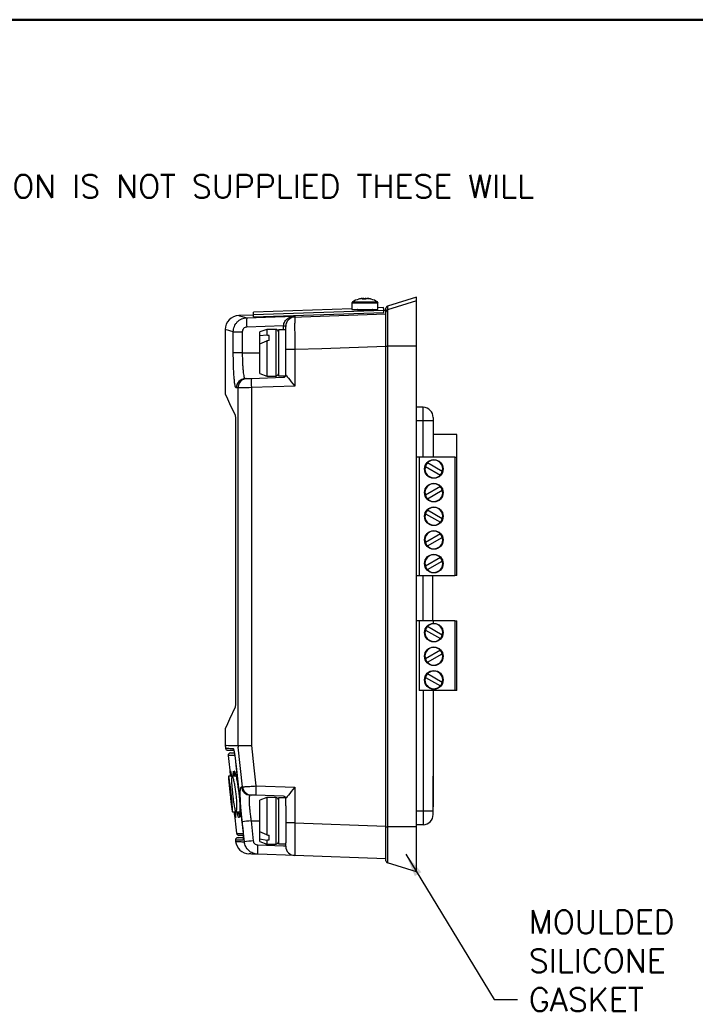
# Model space of a CAD drawing. Extents: x 0 to 391, y 0 to 275.
# Tile 9 of 13: x 146 to 219, y 163 to 268. Entities that reach past the tile are written whole.
import ezdxf

# ---------------------------------------------------------------- set-up
doc = ezdxf.new("R2010")
doc.units = 0
doc.header["$LTSCALE"] = 0.5
doc.header["$MEASUREMENT"] = 0
doc.layers.add('FORMAT', color=7, linetype='Continuous')
doc.layers.add('TEXT', color=5, linetype='Continuous')
doc.styles.add('ROMANS', font='romans', dxfattribs={"height": 2.5})
doc.dimstyles.new('DIMS', dxfattribs={"dimtxt": 2.5, "dimasz": 2.5, "dimexe": 1.25, "dimexo": 2, "dimgap": 1.25, "dimtad": 1, "dimdec": 4, "dimzin": 0, "dimdsep": 46, "dimtxsty": 'ROMANS', "dimcen": 2.5, "dimadec": 0, "dimazin": 0, "dimtfac": 1, "dimtdec": 4, "dimtmove": 0, "dimatfit": 3, "dimfxl": 0, "dimtolj": 1, "dimtzin": 0, "dimarcsym": 0})

# ---------------------------------------------------------------- blocks, each defined once
blk = doc.blocks.new('FORMAT A3 FIXED')
at = {"layer": 'FORMAT', "color": 1, "lineweight": 50}
blk.add_line((6.5, 268.44), (384.72, 268.44), dxfattribs=at)

msp = doc.modelspace()

# ---------------------------------------------------------------- linework, layer by layer
at = {"color": 7, "linetype": 'Continuous', "lineweight": 25}
for p, q in [((181.97, 238.02), (181.97, 237.32)), ((183.06, 238.5), (183.04, 238.5)), ((183.06, 238.5), (183.14, 238.5)), ((183.24, 238.5), (183.14, 238.5)), ((183.14, 238.43), (183.14, 238.5)), ((183.24, 238.5), (183.24, 238.43)), ((183.25, 238.5), (183.38, 238.5)), ((183.5, 238.5), (183.38, 238.5)), ((183.51, 238.5), (183.62, 238.5)), ((183.68, 238.5), (183.62, 238.5)), ((183.69, 238.5), (183.71, 238.5)), ((184.77, 237.32), (184.77, 238.02)), ((188.92, 238.64), (185.8, 237.69)), ((188.92, 238.25), (185.8, 237.29)), ((188.92, 238.25), (188.92, 238.64)), ((188.92, 233.4), (188.92, 238.25)), ((181.97, 237.4), (171.39, 237.03)), ((171.4, 236.77), (185.39, 237.26)), ((171.41, 236.52), (185.4, 237.01)), ((181.97, 237.32), (184.75, 237.32)), ((182.62, 237.27), (182.62, 237.23)), ((184.75, 237.32), (184.77, 237.32)), ((185.38, 237.52), (184.77, 237.5)), ((185.4, 237.01), (185.39, 237.26)), ((185.62, 237.23), (185.39, 237.22)), ((185.62, 237.05), (185.62, 237.45)), ((185.62, 233.4), (185.62, 237.05)), ((185.8, 237.29), (185.8, 233.4)), ((171.4, 236.73), (169.82, 236.68)), ((171.41, 236.52), (171.4, 236.77)), ((175.84, 236.61), (175.84, 236.51)), ((168.37, 235.18), (168.37, 228.24)), ((169.23, 232.68), (169.23, 234.94)), ((169.23, 234.94), (170.2, 234.94)), ((170.2, 234.94), (170.2, 232.68)), ((174.63, 235.57), (170.68, 235.43)), ((172.82, 235.18), (172.07, 234.91)), ((172.07, 234.48), (172.07, 234.91)), ((173.82, 235.18), (172.82, 235.18)), ((172.82, 235.18), (172.82, 234.56)), ((174.87, 235.15), (174.07, 235.15)), ((174.07, 235.15), (174.07, 230.21)), ((174.63, 235.57), (174.87, 235.57)), ((172.82, 234.56), (172.07, 234.48)), ((172.07, 233.64), (172.07, 234.48)), ((172.07, 233.64), (172.82, 233.95)), ((172.82, 233.95), (172.82, 230.18)), ((173.07, 233.99), (173.07, 234.53)), ((170.2, 232.68), (169.23, 232.68)), ((172.07, 230.46), (172.07, 233.64)), ((175.84, 233.01), (174.87, 233.01)), ((174.87, 230.29), (174.87, 233.01)), ((175.84, 233.01), (175.84, 229.09)), ((185.62, 181.79), (185.62, 233.4)), ((185.62, 233.4), (185.8, 233.4)), ((188.92, 233.4), (185.8, 233.4)), ((185.8, 233.4), (185.8, 181.79)), ((188.92, 181.79), (188.92, 233.4)), ((170.51, 229.9), (170.7, 229.91)), ((171.18, 229.93), (174.63, 230.05)), ((172.07, 230.46), (172.82, 230.18)), ((172.82, 230.18), (173.82, 230.18)), ((174.07, 230.21), (174.86, 230.21)), ((169.74, 228.91), (169.55, 228.9)), ((169.74, 190.49), (169.74, 228.91)), ((175.84, 229.09), (171.18, 228.93)), ((171.18, 228.93), (171.18, 190.49)), ((189.62, 226.82), (188.92, 226.83)), ((189.62, 225.36), (189.62, 226.82)), ((169.46, 225.48), (169.46, 195.1)), ((190.7, 225.36), (189.62, 225.36)), ((190.7, 225.72), (190.7, 225.36)), ((190.7, 225.36), (190.7, 221.62)), ((189.2, 221.47), (188.92, 221.47)), ((189.2, 221.47), (189.2, 208.77)), ((193.02, 221.47), (189.2, 221.47)), ((190.7, 221.62), (190.7, 221.47)), ((193.02, 221.47), (193.02, 208.77)), ((193.02, 221.47), (193.25, 221.47)), ((193.25, 208.77), (193.25, 221.47)), ((189.86, 220.47), (191.47, 219.55)), ((191.68, 219.92), (190.08, 220.85)), ((191.47, 218.31), (189.86, 217.38)), ((190.08, 217.01), (191.68, 217.93)), ((191.68, 214.84), (190.08, 215.77)), ((189.86, 215.39), (191.47, 214.47)), ((191.47, 213.23), (189.86, 212.3)), ((190.08, 211.93), (191.68, 212.85)), ((191.47, 210.69), (189.86, 209.76)), ((190.08, 209.39), (191.68, 210.31)), ((188.92, 208.77), (189.2, 208.77)), ((189.2, 208.77), (193.02, 208.77)), ((190.64, 208.77), (190.64, 203.86)), ((193.25, 208.77), (193.02, 208.77)), ((189.2, 203.9), (188.92, 203.9)), ((189.2, 203.9), (189.2, 196.4)), ((193.02, 203.9), (189.2, 203.9)), ((191.68, 202.35), (190.08, 203.28)), ((190.7, 203.86), (190.7, 203.61)), ((193.02, 203.9), (193.02, 196.4)), ((193.02, 203.9), (193.25, 203.9)), ((193.25, 196.4), (193.25, 203.9)), ((189.86, 202.9), (191.47, 201.98)), ((191.47, 200.74), (189.86, 199.81)), ((190.08, 199.44), (191.68, 200.36)), ((189.86, 197.82), (191.47, 196.9)), ((191.68, 197.27), (190.08, 198.2)), ((190.7, 196.4), (190.7, 183.92)), ((168.37, 192.34), (168.37, 190.54)), ((168.38, 190.37), (168.4, 190.21)), ((169.74, 190.49), (171.18, 190.49)), ((170.22, 186.07), (169.75, 190.33)), ((168.68, 189.44), (168.92, 187.21)), ((169.47, 188.76), (169.48, 188.76)), ((168.92, 187.21), (168.72, 187.21)), ((190.7, 183.46), (190.7, 187.2)), ((171.66, 186.16), (175.84, 186.02)), ((169.79, 185.63), (169.79, 185.63)), ((174.63, 185.06), (171.66, 185.16)), ((175.84, 186.02), (175.84, 182.19)), ((169.87, 184.93), (169.87, 184.93)), ((172.82, 184.92), (172.07, 184.65)), ((172.07, 181.24), (172.07, 184.65)), ((173.82, 184.92), (172.82, 184.92)), ((172.82, 184.92), (172.82, 180.91)), ((174.86, 184.89), (174.07, 184.89)), ((174.07, 184.89), (174.07, 179.95)), ((174.87, 184.02), (174.87, 184.81)), ((174.87, 184.02), (174.87, 180.04)), ((169.13, 183.38), (169.34, 183.37)), ((169.34, 183.37), (169.59, 181.08)), ((189.62, 183.46), (189.62, 182)), ((190.7, 183.46), (189.62, 183.46)), ((190.7, 183.1), (190.7, 183.46)), ((170.42, 180.17), (170.18, 182.31)), ((171.14, 182.42), (171.37, 180.28)), ((175.84, 182.19), (174.87, 182.19)), ((175.84, 182.19), (185.62, 181.85)), ((189.62, 182), (188.92, 181.99)), ((170.23, 181.76), (170.23, 181.76)), ((172.82, 180.91), (172.07, 181.24)), ((172.07, 180.48), (172.07, 181.24)), ((173.07, 180.39), (173.07, 180.87)), ((185.62, 181.79), (185.8, 181.79)), ((185.62, 178.14), (185.62, 181.79)), ((188.92, 181.79), (185.8, 181.79)), ((185.8, 181.79), (185.8, 177.9)), ((188.92, 176.94), (188.92, 181.79)), ((169.47, 180.34), (169.48, 180.2)), ((171.85, 179.83), (174.63, 179.74)), ((172.07, 180.48), (172.82, 180.36)), ((172.07, 180.19), (172.07, 180.48)), ((172.07, 180.19), (172.82, 179.92)), ((172.82, 180.36), (172.82, 179.92)), ((172.82, 179.92), (173.82, 179.92)), ((174.07, 179.95), (174.87, 179.95)), ((174.63, 179.74), (174.87, 179.74)), ((174.87, 179.69), (174.87, 180.04)), ((175.84, 178.69), (171.85, 178.83)), ((185.62, 178.35), (175.84, 178.69)), ((188.92, 176.94), (185.8, 177.9))]:
    msp.add_line(p, q, dxfattribs=at)
at = {"color": 8, "linetype": 'Continuous', "lineweight": 25}
for p, q in [((181.97, 238.02), (184.75, 238.02)), ((182.04, 238.13), (184.69, 238.13)), ((184.69, 238.13), (184.71, 238.13)), ((184.75, 238.02), (184.77, 238.02)), ((184.1, 237.27), (182.62, 237.27)), ((185.8, 237.69), (185.8, 237.29)), ((173.82, 230.18), (173.82, 235.18)), ((174.63, 235.15), (174.63, 235.57)), ((170.2, 232.68), (172.07, 232.68)), ((189.62, 225.36), (188.92, 225.36)), ((189.62, 221.47), (189.62, 225.36)), ((189.62, 203.9), (189.62, 208.77)), ((189.62, 196.4), (189.62, 183.46)), ((169.79, 185.63), (169.81, 185.63)), ((169.89, 184.93), (169.87, 184.93)), ((173.82, 179.92), (173.82, 184.92)), ((189.62, 183.46), (188.92, 183.46)), ((169.46, 182.75), (169.45, 182.77)), ((171.14, 182.42), (172.07, 182.42))]:
    msp.add_line(p, q, dxfattribs=at)
for p, q in [((193.25, 223.9), (190.7, 223.9)), ((193.25, 221.47), (193.25, 223.9)), ((193.25, 196.4), (189.2, 196.4))]:
    msp.add_line(p, q)
at = {"color": 7, "linetype": 'Continuous', "lineweight": 25, "flags": 128}
for points in [[(171.4, 236.77), (171.4, 236.88), (171.39, 236.97), (171.39, 237.01), (171.39, 237.03)], [(175.84, 236.51), (176.54, 236.53), (185.62, 236.84)], [(185.39, 237.26), (185.39, 237.37), (185.38, 237.45), (185.38, 237.5), (185.38, 237.52)], [(170.68, 236.43), (172.68, 236.5), (175.84, 236.61)], [(185.62, 233.34), (178.74, 233.11), (175.84, 233.01)], [(170.7, 229.91), (170.72, 229.91), (170.75, 229.91), (170.8, 229.91), (170.86, 229.91), (170.93, 229.92), (171.01, 229.92), (171.1, 229.92), (171.18, 229.93)], [(171.18, 228.93), (170.92, 228.92), (170.66, 228.92), (170.42, 228.92), (170.21, 228.91), (170.03, 228.91), (169.89, 228.91), (169.79, 228.91), (169.74, 228.91)], [(168.37, 228.24), (168.49, 227.99), (168.84, 227.23), (169.43, 225.97)], [(190.7, 221.62), (190.7, 221.62), (190.7, 221.62), (190.69, 221.62)], [(190.69, 203.61), (190.7, 203.61), (190.7, 203.61), (190.7, 203.61)], [(169.43, 194.61), (168.84, 193.35), (168.49, 192.6), (168.37, 192.34)], [(171.18, 190.49), (171.44, 188.12), (171.66, 186.16)], [(169.47, 188.76), (169.66, 187.03), (170.23, 181.76)], [(169.48, 188.76), (169.53, 188.27), (169.75, 186.28), (170.23, 181.76)], [(169.03, 187.21), (168.96, 187.21), (168.72, 187.21)], [(169.52, 187.21), (169.35, 187.21), (169.12, 187.21)], [(169.13, 183.38), (169.44, 183.37), (169.45, 183.37)], [(169.52, 183.38), (169.84, 183.37), (169.95, 183.37)]]:
    msp.add_lwpolyline(points, dxfattribs=at)
at = {"color": 7, "linetype": 'Continuous', "lineweight": 25}
for centre in [(190.77, 220.2), (190.77, 217.66), (190.77, 215.12), (190.77, 212.58), (190.77, 210.04), (190.77, 202.63), (190.77, 200.09), (190.77, 197.55)]:
    msp.add_circle(centre, 1, dxfattribs=at)
for centre, radius, start, end in [((182.11, 238.02), 0.135, 122.336, 180), ((183.37, 236.02), 2.5, 105.4096, 122.336), ((183.34, 236.09), 2.43, 96.594, 105.391), ((182.72, 238.38), 0.058, 93.5011, 116.7191), ((183.37, 236.02), 2.5, 97.7606, 105.4096), ((183.27, 236.81), 1.7, 97.9204, 102.7083), ((183.28, 238.32), 0.231, 127.5777, 150.9489), ((183.27, 235.77), 2.66, 86.0734, 93.9266), ((183.1, 238.32), 0.231, 29.0511, 52.4223), ((183.48, 235.76), 2.67, 90.6385, 92.3205), ((183.21, 237.64), 0.874, 72.0805, 78.7072), ((183.65, 238.32), 0.231, 127.5779, 150.9488), ((183.34, 236.09), 2.43, 74.6091, 83.406), ((183.4, 236.09), 2.43, 74.609, 83.406), ((183.37, 236.02), 2.5, 74.5904, 82.2394), ((184.02, 238.35), 0.0876, 77.7453, 111.4295), ((183.37, 236.02), 2.5, 57.664, 74.5904), ((184.64, 238.02), 0.135, 0, 57.664), ((182.57, 237.27), 0.05, 0, 90), ((182.97, 249.45), 12.23, 268.2722, 275.7273), ((184.17, 237.27), 0.05, 90, 180), ((185.87, 237.45), 0.25, 107, 180), ((185.87, 237.05), 0.25, 106.9842, 179.9927), ((169.87, 235.18), 1.5, 91.9744, 180.0355), ((178.26, 235.93), 7.6, 176.2297, 183.7703), ((175.87, 235.51), 1, 91.9878, 179.9887), ((173.82, 234.93), 0.25, 0, 90), ((170.55, 228.9), 0.998, 92.1082, 180.1259), ((170.74, 228.91), 0.998, 92.1263, 180.1468), ((178.35, 229.43), 7.19, 176.0129, 183.9871), ((173.82, 230.43), 0.25, 270, 0), ((174.62, 230.3), 0.25, 272, 0), ((174.62, 230.29), 0.25, 272.049, 359.9846), ((189.6, 225.72), 1.1, 0, 89), ((190.77, 220.2), 0.95, 343.0803, 136.9197), ((190.77, 220.2), 0.95, 163.0803, 316.9197), ((190.77, 220.2), 0.95, 136.9197, 163.0803), ((190.77, 220.2), 0.95, 316.9197, 343.0803), ((190.77, 217.66), 0.95, 43.0803, 196.9197), ((190.77, 217.66), 0.95, 223.0803, 16.9197), ((190.77, 217.66), 0.95, 16.9197, 43.0803), ((190.77, 217.66), 0.95, 196.9197, 223.0803), ((190.77, 215.12), 0.95, 136.9197, 163.0803), ((190.77, 215.12), 0.95, 343.0803, 136.9197), ((190.77, 215.12), 0.95, 163.0803, 316.9197), ((190.77, 215.12), 0.95, 316.9197, 343.0803), ((190.77, 212.58), 0.95, 43.0803, 196.9197), ((190.77, 212.58), 0.95, 223.0803, 16.9197), ((190.77, 212.58), 0.95, 16.9197, 43.0803), ((190.77, 212.58), 0.95, 196.9197, 223.0803), ((190.77, 210.04), 0.95, 43.0803, 196.9197), ((190.77, 210.04), 0.95, 16.9197, 43.0803), ((190.77, 210.04), 0.95, 196.9197, 223.0803), ((190.77, 210.04), 0.95, 223.0803, 16.9197), ((190.77, 202.63), 0.95, 136.9197, 163.0803), ((190.77, 202.63), 0.95, 343.0803, 136.9197), ((190.77, 202.63), 0.95, 163.0803, 316.9197), ((190.77, 202.63), 0.95, 316.9197, 343.0803), ((190.77, 200.09), 0.95, 43.0803, 196.9197), ((190.77, 200.09), 0.95, 196.9197, 223.0803), ((190.77, 200.09), 0.95, 223.0803, 16.9197), ((190.77, 200.09), 0.95, 16.9197, 43.0803), ((190.77, 197.55), 0.95, 163.0803, 316.9197), ((190.77, 197.55), 0.95, 136.9197, 163.0803), ((190.77, 197.55), 0.95, 343.0803, 136.9197), ((190.77, 197.55), 0.95, 316.9197, 343.0803), ((169.87, 190.54), 1.5, 179.972, 186.1654), ((171.25, 190.49), 1.51, 179.9806, 186.14), ((168.65, 190.24), 0.25, 186.5301, 269), ((168.93, 189.46), 0.25, 91, 186.5196), ((171.09, 186.18), 0.997, 186.0353, 267.9018), ((171.21, 186.18), 0.997, 186.0215, 267.8918), ((178.83, 185.66), 7.19, 176.0129, 183.9871), ((169.89, 185.64), 0.1, 187.0818, 224.8496), ((174.62, 184.81), 0.25, 0.0155, 87.9505), ((174.62, 184.81), 0.25, 0, 88), ((169.97, 184.94), 0.1, 148.0158, 185.3051), ((173.82, 184.67), 0.25, 0, 90), ((189.6, 183.1), 1.1, 271, 0), ((179.08, 107.59), 75.25, 96.0598, 96.7925), ((169.84, 181.1), 0.25, 186.532, 269), ((169.72, 180.36), 0.25, 91, 186.5209), ((170.97, 180.37), 1.5, 186.274, 268), ((179.32, 105.45), 75.25, 96.06, 96.7926), ((179.02, 179.33), 7.19, 176.0129, 183.9871), ((173.82, 180.17), 0.25, 270, 0), ((175.87, 179.69), 1, 180, 268), ((185.87, 178.14), 0.25, 180, 253)]:
    msp.add_arc(centre, radius, start, end, dxfattribs=at)
at = {"color": 8, "linetype": 'Continuous', "lineweight": 25}
for centre, radius, start, end in [((169.46, 190.22), 0.25, 186.1476, 218.2119), ((169.89, 185.64), 0.1, 186.1548, 225.1688), ((169.97, 184.94), 0.1, 148.2708, 186.1692), ((170.53, 180.38), 0.251, 154.9789, 186.1751)]:
    msp.add_arc(centre, radius, start, end, dxfattribs=at)
at = {"color": 7, "linetype": 'Continuous', "lineweight": 25}
for centre, major_axis, ratio, start_param, end_param in [((174.82, 232.68), (12.5, -1.96), 0.124469, 1.730747, 1.750976), ((174.82, 232.68), (12.5, 1.96), 0.124469, 1.691769, 1.711998), ((174.62, 229.04), (0.01, 1), 0.008703, 6.249877, 6.283565), ((175.87, 229.09), (-1, 1.21), 0.01715, 0.020702, 1.556592), ((174.62, 186.06), (-0.01, 1), 0.008703, 3.141213, 3.174901), ((175.87, 186.02), (1, 1.21), 0.01715, 1.585001, 3.120891), ((175.87, 182.2), (0.03, 3.5), 0.009959, 1.571766, 3.141344), ((174.82, 182.42), (12.5, -1.76), 0.142097, 4.571703, 4.591932), ((174.82, 182.42), (12.5, 1.76), 0.142097, 4.531694, 4.551923)]:
    msp.add_ellipse(centre, major_axis=major_axis, ratio=ratio, start_param=start_param, end_param=end_param, dxfattribs=at)
for points, knots in [([(169.23, 234.94), (169.23, 235.03), (169.24, 235.13), (169.28, 235.32), (169.31, 235.41), (169.38, 235.59), (169.42, 235.67), (169.53, 235.83), (169.59, 235.91), (169.72, 236.05), (169.79, 236.11), (169.95, 236.22), (170.04, 236.27), (170.3, 236.38), (170.49, 236.43), (170.68, 236.43)], [0, 0, 0, 0, 0.125, 0.125, 0.25, 0.25, 0.375, 0.375, 0.5, 0.5, 0.625, 0.625, 0.75, 0.75, 1, 1, 1, 1]), ([(174.63, 235.58), (174.63, 235.66), (174.65, 235.74), (174.7, 235.9), (174.73, 235.97), (174.81, 236.1), (174.86, 236.16), (174.96, 236.27), (175.02, 236.31), (175.19, 236.44), (175.32, 236.49), (175.57, 236.58), (175.71, 236.6), (175.84, 236.61)], [0, 0, 0, 0, 0.125, 0.125, 0.25, 0.25, 0.375, 0.375, 0.5, 0.5, 0.75, 0.75, 1, 1, 1, 1]), ([(175.84, 236.51), (175.84, 236.5), (175.83, 236.47), (175.83, 236.4), (175.83, 236.37), (175.83, 236.3), (175.83, 236.26), (175.83, 236.12), (175.83, 236.01), (175.82, 235.76), (175.82, 235.61), (175.82, 235.29), (175.82, 235.11), (175.83, 234.83), (175.83, 234.73), (175.83, 234.53), (175.83, 234.43), (175.83, 234.12), (175.83, 233.91), (175.83, 233.46), (175.84, 233.24), (175.84, 233.01)], [0, 0, 0, 0, 0.125, 0.125, 0.1875, 0.1875, 0.25, 0.25, 0.375, 0.375, 0.5, 0.5, 0.625, 0.625, 0.6875, 0.6875, 0.75, 0.75, 0.875, 0.875, 1, 1, 1, 1]), ([(170.68, 235.43), (170.55, 235.43), (170.43, 235.37), (170.29, 235.24), (170.26, 235.18), (170.21, 235.06), (170.2, 235), (170.2, 234.94)], [0, 0, 0, 0, 0.5, 0.5, 0.75, 0.75, 1, 1, 1, 1]), ([(174.87, 233.01), (174.87, 233.17), (174.87, 233.33), (174.87, 233.65), (174.87, 233.8), (174.87, 234.1), (174.87, 234.24), (174.87, 234.51), (174.87, 234.64), (174.87, 234.87), (174.87, 234.97), (174.87, 235.15), (174.87, 235.23), (174.87, 235.36), (174.87, 235.41), (174.87, 235.48), (174.87, 235.5), (174.87, 235.51)], [0, 0, 0, 0, 0.125, 0.125, 0.25, 0.25, 0.375, 0.375, 0.5, 0.5, 0.625, 0.625, 0.75, 0.75, 0.875, 0.875, 1, 1, 1, 1]), ([(169.55, 228.9), (169.53, 228.9), (169.5, 228.93), (169.47, 229), (169.46, 229.03), (169.44, 229.1), (169.43, 229.14), (169.4, 229.28), (169.38, 229.39), (169.35, 229.67), (169.34, 229.83), (169.31, 230.17), (169.29, 230.36), (169.28, 230.67), (169.27, 230.78), (169.26, 231), (169.26, 231.22), (169.25, 231.46), (169.24, 231.69), (169.24, 231.82), (169.24, 232.18), (169.23, 232.43), (169.23, 232.68)], [0, 0, 0, 0, 0.125, 0.125, 0.1875, 0.1875, 0.25, 0.25, 0.375, 0.375, 0.5, 0.5, 0.625, 0.625, 0.6875, 0.6875, 0.75, 0.8125, 0.8125, 0.875, 0.875, 1, 1, 1, 1]), ([(170.2, 232.68), (170.2, 232.5), (170.2, 232.32), (170.21, 231.95), (170.21, 231.78), (170.22, 231.53), (170.23, 231.44), (170.24, 231.28), (170.24, 231.2), (170.26, 230.98), (170.27, 230.84), (170.3, 230.58), (170.31, 230.46), (170.35, 230.26), (170.36, 230.18), (170.39, 230.07), (170.4, 230.04), (170.42, 229.99), (170.43, 229.97), (170.47, 229.92), (170.49, 229.9), (170.51, 229.9)], [0, 0, 0, 0, 0.125, 0.125, 0.25, 0.25, 0.3125, 0.3125, 0.375, 0.375, 0.5, 0.5, 0.625, 0.625, 0.75, 0.75, 0.8125, 0.8125, 0.875, 0.875, 1, 1, 1, 1]), ([(169.43, 225.97), (169.44, 225.96), (169.44, 225.94), (169.45, 225.88), (169.45, 225.85), (169.46, 225.75), (169.46, 225.7), (169.46, 225.59), (169.46, 225.54), (169.46, 225.48)], [0, 0, 0, 0, 0.25, 0.25, 0.5, 0.5, 0.75, 0.75, 1, 1, 1, 1]), ([(169.46, 195.1), (169.46, 194.99), (169.46, 194.88), (169.45, 194.74), (169.45, 194.7), (169.44, 194.64), (169.44, 194.62), (169.43, 194.61)], [0, 0, 0, 0, 0.5, 0.5, 0.75, 0.75, 1, 1, 1, 1]), ([(169.29, 189.98), (169.23, 189.98), (169.05, 189.98), (168.86, 189.98), (168.7, 189.99), (168.63, 189.99), (168.65, 189.99), (168.65, 189.99)], [0, 0, 0, 0, 0.135533, 0.402145, 0.669079, 0.936013, 1, 1, 1, 1]), ([(168.94, 189.71), (168.94, 189.71), (168.95, 189.71), (169.08, 189.72), (169.26, 189.72), (169.34, 189.72)], [0, 0, 0, 0, 0.291364, 0.662212, 1, 1, 1, 1]), ([(169.21, 190.2), (169.22, 190.2), (169.23, 190.19), (169.24, 190.15), (169.25, 190.12), (169.27, 190.05), (169.29, 190.01), (169.31, 189.9), (169.32, 189.84), (169.35, 189.71), (169.36, 189.64), (169.38, 189.48), (169.4, 189.4), (169.43, 189.14), (169.45, 188.95), (169.48, 188.76)], [0, 0, 0, 0, 0.125, 0.125, 0.25, 0.25, 0.375, 0.375, 0.5, 0.5, 0.625, 0.625, 0.75, 0.75, 1, 1, 1, 1]), ([(169.26, 190.09), (169.26, 190.09), (169.26, 190.09), (169.27, 190.07), (169.28, 190.01), (169.31, 189.89), (169.34, 189.71), (169.38, 189.49), (169.42, 189.23), (169.45, 188.98), (169.47, 188.83), (169.47, 188.76)], [0, 0, 0, 0, 0.006225, 0.083527, 0.186581, 0.312023, 0.45426, 0.601322, 0.752149, 0.903904, 1, 1, 1, 1]), ([(168.93, 184.87), (168.92, 184.95), (168.91, 185.04), (168.89, 185.22), (168.88, 185.32), (168.86, 185.5), (168.85, 185.59), (168.84, 185.76), (168.83, 185.84), (168.8, 186.08), (168.79, 186.21), (168.77, 186.45), (168.76, 186.55), (168.74, 186.72), (168.73, 186.8), (168.72, 186.93), (168.72, 186.98), (168.71, 187.12), (168.71, 187.17), (168.72, 187.22), (168.73, 187.21), (168.75, 187.15), (168.75, 187.13), (168.77, 187.06), (168.78, 187.01), (168.8, 186.91), (168.81, 186.85), (168.83, 186.7), (168.85, 186.61), (168.87, 186.46), (168.88, 186.41), (168.89, 186.29), (168.9, 186.23), (168.92, 186.1), (168.93, 186.03), (168.95, 185.87), (168.96, 185.79), (168.98, 185.62), (168.99, 185.53), (169.01, 185.35), (169.02, 185.26), (169.04, 185.08), (169.05, 184.99), (169.06, 184.82), (169.07, 184.73), (169.09, 184.58), (169.09, 184.51), (169.1, 184.37), (169.11, 184.31), (169.12, 184.13), (169.13, 184.03), (169.14, 183.86), (169.14, 183.78), (169.15, 183.66), (169.15, 183.6), (169.15, 183.47), (169.15, 183.42), (169.14, 183.37), (169.13, 183.37), (169.11, 183.45), (169.1, 183.52), (169.08, 183.67), (169.07, 183.74), (169.05, 183.88), (169.04, 183.97), (169.02, 184.12), (169.01, 184.17), (169, 184.29), (168.99, 184.35), (168.98, 184.48), (168.97, 184.55), (168.95, 184.7), (168.94, 184.78), (168.93, 184.87)], [0, 0, 0, 0, 0.015625, 0.015625, 0.03125, 0.03125, 0.046875, 0.046875, 0.0625, 0.0625, 0.09375, 0.09375, 0.125, 0.125, 0.15625, 0.15625, 0.1875, 0.1875, 0.25, 0.25, 0.3125, 0.3125, 0.34375, 0.34375, 0.375, 0.375, 0.40625, 0.40625, 0.4375, 0.4375, 0.453125, 0.453125, 0.46875, 0.46875, 0.484375, 0.484375, 0.5, 0.5, 0.515625, 0.515625, 0.53125, 0.53125, 0.546875, 0.546875, 0.5625, 0.5625, 0.578125, 0.578125, 0.59375, 0.59375, 0.625, 0.625, 0.65625, 0.65625, 0.6875, 0.6875, 0.75, 0.75, 0.8125, 0.8125, 0.875, 0.875, 0.90625, 0.90625, 0.9375, 0.9375, 0.953125, 0.953125, 0.96875, 0.96875, 0.984375, 0.984375, 1, 1, 1, 1]), ([(168.72, 187.2), (168.72, 187.21), (168.72, 187.21), (168.72, 187.2), (168.72, 187.19)], [0, 0, 0, 0, 0.159485, 1, 1, 1, 1]), ([(168.94, 187.21), (168.93, 187.3), (168.91, 187.53), (168.89, 187.75), (168.9, 187.79), (168.9, 187.82)], [0, 0, 0, 0, 0.2377655, 0.6186554, 1, 1, 1, 1]), ([(168.91, 187.8), (168.92, 187.8), (168.93, 187.78), (168.97, 187.59), (169.01, 187.34), (169.04, 187.14), (169.06, 187.05)], [0, 0, 0, 0, 0.256205, 0.601893, 0.8085, 1, 1, 1, 1]), ([(169.19, 184.97), (169.18, 185.06), (169.17, 185.15), (169.15, 185.34), (169.14, 185.43), (169.12, 185.61), (169.11, 185.7), (169.1, 185.86), (169.09, 185.94), (169.08, 186.09), (169.07, 186.16), (169.07, 186.28), (169.06, 186.34), (169.05, 186.51), (169.05, 186.61), (169.05, 186.77), (169.05, 186.84), (169.05, 186.96), (169.06, 187.01), (169.07, 187.14), (169.08, 187.18), (169.12, 187.22), (169.14, 187.2), (169.19, 187.12), (169.22, 187.04), (169.27, 186.88), (169.29, 186.81), (169.32, 186.65), (169.34, 186.56), (169.39, 186.35), (169.41, 186.23), (169.44, 186.02), (169.45, 185.95), (169.48, 185.79), (169.49, 185.7), (169.51, 185.53), (169.52, 185.44), (169.54, 185.25), (169.55, 185.16), (169.57, 184.98), (169.58, 184.89), (169.59, 184.73), (169.6, 184.65), (169.6, 184.5), (169.61, 184.43), (169.61, 184.3), (169.61, 184.24), (169.62, 184.08), (169.62, 183.98), (169.62, 183.81), (169.61, 183.74), (169.61, 183.62), (169.6, 183.57), (169.58, 183.45), (169.57, 183.4), (169.54, 183.38), (169.53, 183.38), (169.51, 183.39), (169.5, 183.4), (169.46, 183.47), (169.43, 183.54), (169.39, 183.71), (169.38, 183.78), (169.34, 183.94), (169.33, 184.03), (169.29, 184.24), (169.27, 184.36), (169.24, 184.57), (169.23, 184.64), (169.21, 184.8), (169.2, 184.88), (169.19, 184.97)], [0, 0, 0, 0, 0.015625, 0.015625, 0.03125, 0.03125, 0.046875, 0.046875, 0.0625, 0.0625, 0.078125, 0.078125, 0.09375, 0.09375, 0.125, 0.125, 0.15625, 0.15625, 0.1875, 0.1875, 0.25, 0.25, 0.3125, 0.3125, 0.375, 0.375, 0.40625, 0.40625, 0.4375, 0.4375, 0.46875, 0.46875, 0.484375, 0.484375, 0.5, 0.5, 0.515625, 0.515625, 0.53125, 0.53125, 0.546875, 0.546875, 0.5625, 0.5625, 0.578125, 0.578125, 0.59375, 0.59375, 0.625, 0.625, 0.65625, 0.65625, 0.6875, 0.6875, 0.75, 0.75, 0.78125, 0.78125, 0.8125, 0.8125, 0.875, 0.875, 0.90625, 0.90625, 0.9375, 0.9375, 0.96875, 0.96875, 0.984375, 0.984375, 1, 1, 1, 1]), ([(169.23, 187.21), (169.23, 187.3), (169.23, 187.53), (169.24, 187.71), (169.26, 187.75), (169.27, 187.76)], [0, 0, 0, 0, 0.30362, 0.794148, 1, 1, 1, 1]), ([(169.32, 187.79), (169.33, 187.79), (169.36, 187.77), (169.42, 187.6), (169.5, 187.34), (169.56, 187.07), (169.62, 186.77), (169.68, 186.4), (169.74, 186), (169.78, 185.71), (169.79, 185.63)], [0, 0, 0, 0, 0.119116, 0.340864, 0.475802, 0.610573, 0.708895, 0.80705, 0.946429, 1, 1, 1, 1]), ([(170.18, 182.31), (170.15, 182.56), (170.13, 182.8), (170.1, 183.17), (170.09, 183.28), (170.07, 183.52), (170.06, 183.64), (170.03, 183.98), (170.02, 184.2), (169.99, 184.61), (169.99, 184.8), (169.98, 185.15), (169.98, 185.31), (169.98, 185.51), (169.98, 185.58), (169.99, 185.69), (170, 185.8), (170.01, 185.88), (170.02, 185.95), (170.03, 185.98), (170.05, 186.05), (170.07, 186.08), (170.09, 186.07)], [0, 0, 0, 0, 0.125, 0.125, 0.1875, 0.1875, 0.25, 0.25, 0.375, 0.375, 0.5, 0.5, 0.625, 0.625, 0.6875, 0.6875, 0.75, 0.8125, 0.8125, 0.875, 0.875, 1, 1, 1, 1]), ([(170.22, 186.07), (170.23, 186.07), (170.24, 186.07), (170.29, 186.08), (170.32, 186.08), (170.4, 186.08), (170.45, 186.09), (170.56, 186.09), (170.62, 186.1), (170.75, 186.11), (170.82, 186.11), (170.97, 186.12), (171.05, 186.12), (171.22, 186.13), (171.3, 186.14), (171.48, 186.15), (171.57, 186.16), (171.66, 186.16)], [0, 0, 0, 0, 0.125, 0.125, 0.25, 0.25, 0.375, 0.375, 0.5, 0.5, 0.625, 0.625, 0.75, 0.75, 0.875, 0.875, 1, 1, 1, 1]), ([(171.05, 185.18), (171.03, 185.18), (171.01, 185.17), (170.97, 185.1), (170.96, 185.04), (170.94, 184.91), (170.94, 184.82), (170.93, 184.62), (170.93, 184.5), (170.94, 184.25), (170.95, 184.1), (170.97, 183.8), (170.99, 183.64), (171.01, 183.39), (171.02, 183.31), (171.04, 183.13), (171.05, 183.04), (171.09, 182.78), (171.11, 182.6), (171.14, 182.42)], [0, 0, 0, 0, 0.125, 0.125, 0.25, 0.25, 0.375, 0.375, 0.5, 0.5, 0.625, 0.625, 0.75, 0.75, 0.8125, 0.8125, 0.875, 0.875, 1, 1, 1, 1]), ([(171.66, 185.16), (171.54, 185.17), (171.42, 185.17), (171.29, 185.18), (171.25, 185.18), (171.19, 185.18), (171.18, 185.18), (171.17, 185.18)], [0, 0, 0, 0, 0.5, 0.5, 0.75, 0.75, 1, 1, 1, 1]), ([(169.87, 184.93), (169.88, 184.82), (169.9, 184.6), (169.92, 184.29), (169.93, 183.98), (169.95, 183.66), (169.95, 183.35), (169.94, 183.05), (169.91, 182.83), (169.88, 182.79), (169.87, 182.77)], [0, 0, 0, 0, 0.074108, 0.148327, 0.239467, 0.330767, 0.472911, 0.615334, 0.837103, 1, 1, 1, 1]), ([(169.11, 183.47), (169.11, 183.45), (169.13, 183.38), (169.13, 183.39), (169.14, 183.39)], [0, 0, 0, 0, 0.256031, 1, 1, 1, 1]), ([(169.45, 182.77), (169.44, 182.77), (169.43, 182.79), (169.4, 182.97), (169.37, 183.18), (169.36, 183.33), (169.35, 183.37)], [0, 0, 0, 0, 0.252459, 0.657325, 0.896099, 1, 1, 1, 1]), ([(169.44, 183.55), (169.44, 183.48), (169.46, 183.3), (169.47, 183.05), (169.47, 182.81), (169.46, 182.77), (169.46, 182.75)], [0, 0, 0, 0, 0.112941, 0.328982, 0.664288, 1, 1, 1, 1]), ([(169.81, 182.79), (169.81, 182.79), (169.78, 182.81), (169.73, 182.97), (169.68, 183.18), (169.65, 183.33), (169.64, 183.38)], [0, 0, 0, 0, 0.113274, 0.586771, 0.870383, 1, 1, 1, 1]), ([(170.31, 180.85), (170.22, 180.85), (170.04, 180.85), (169.89, 180.85), (169.82, 180.85), (169.84, 180.85), (169.84, 180.85)], [0, 0, 0, 0, 0.307572, 0.616731, 0.92589, 1, 1, 1, 1]), ([(170.23, 181.76), (170.24, 181.67), (170.25, 181.58), (170.27, 181.4), (170.28, 181.31), (170.29, 181.14), (170.3, 181.06), (170.31, 180.9), (170.31, 180.83), (170.31, 180.7), (170.31, 180.64), (170.31, 180.54), (170.31, 180.5), (170.3, 180.39), (170.29, 180.35), (170.28, 180.35)], [0, 0, 0, 0, 0.125, 0.125, 0.25, 0.25, 0.375, 0.375, 0.5, 0.5, 0.625, 0.625, 0.75, 0.75, 1, 1, 1, 1]), ([(170.24, 181.71), (170.24, 181.67), (170.26, 181.54), (170.28, 181.31), (170.3, 181.05), (170.31, 180.82), (170.31, 180.64), (170.31, 180.53), (170.3, 180.47), (170.3, 180.47), (170.3, 180.47)], [0, 0, 0, 0, 0.068683, 0.228651, 0.387824, 0.546035, 0.702174, 0.838627, 0.949146, 1, 1, 1, 1]), ([(169.72, 180.61), (169.72, 180.61), (169.73, 180.61), (169.88, 180.62), (170.07, 180.62), (170.26, 180.62), (170.31, 180.62)], [0, 0, 0, 0, 0.244274, 0.555186, 0.866571, 1, 1, 1, 1]), ([(171.85, 178.83), (171.67, 178.84), (171.5, 178.88), (171.25, 178.98), (171.17, 179.02), (171.02, 179.12), (170.95, 179.17), (170.82, 179.3), (170.76, 179.36), (170.65, 179.5), (170.61, 179.58), (170.53, 179.74), (170.49, 179.82), (170.44, 179.99), (170.42, 180.08), (170.42, 180.17)], [0, 0, 0, 0, 0.25, 0.25, 0.375, 0.375, 0.5, 0.5, 0.625, 0.625, 0.75, 0.75, 0.875, 0.875, 1, 1, 1, 1]), ([(171.37, 180.28), (171.38, 180.16), (171.44, 180.05), (171.57, 179.93), (171.62, 179.89), (171.74, 179.85), (171.79, 179.84), (171.85, 179.83)], [0, 0, 0, 0, 0.5, 0.5, 0.75, 0.75, 1, 1, 1, 1]), ([(171.85, 178.83), (171.69, 178.84), (171.37, 178.85), (171.08, 178.86), (170.93, 178.87), (170.94, 178.87), (170.94, 178.87)], [0, 0, 0, 0, 0.283147, 0.566294, 0.850017, 1, 1, 1, 1])]:
    msp.add_open_spline(points, degree=3, knots=knots, dxfattribs=at)
at = {"color": 8, "linetype": 'Continuous', "lineweight": 25}
for points, knots in [([(169.82, 236.68), (169.84, 236.67), (169.88, 236.66), (170.16, 236.58), (170.51, 236.48), (170.68, 236.43)], [0, 0, 0, 0, 0.33123, 0.665644, 1, 1, 1, 1]), ([(169.23, 234.94), (169.06, 234.99), (168.71, 235.08), (168.46, 235.16), (168.34, 235.19), (168.37, 235.18), (168.37, 235.18)], [0, 0, 0, 0, 0.332274, 0.664606, 0.99688, 1, 1, 1, 1]), ([(168.37, 190.54), (168.37, 190.54), (168.49, 190.53), (168.94, 190.52), (169.29, 190.5), (169.74, 190.49)], [0, 0, 0, 0, 0.5, 0.5, 1, 1, 1, 1]), ([(168.41, 190.21), (168.41, 190.21), (168.4, 190.21), (168.44, 190.21), (168.57, 190.21), (168.86, 190.2), (169.09, 190.2), (169.21, 190.2)], [0, 0, 0, 0, 0.0565718, 0.1531154, 0.5393264, 0.76963, 1, 1, 1, 1]), ([(169.39, 189.45), (169.29, 189.45), (169.07, 189.44), (168.85, 189.44), (168.7, 189.44), (168.69, 189.44), (168.69, 189.44)], [0, 0, 0, 0, 0.204059, 0.489476, 0.775324, 1, 1, 1, 1]), ([(169.4, 187.72), (169.39, 187.72), (169.37, 187.74), (169.34, 187.64), (169.32, 187.47), (169.33, 187.27), (169.33, 187.21)], [0, 0, 0, 0, 0.063379, 0.446237, 0.838729, 1, 1, 1, 1]), ([(169.76, 183.37), (169.76, 183.36), (169.78, 183.26), (169.83, 183.08), (169.89, 182.88), (169.93, 182.87), (169.95, 182.86)], [0, 0, 0, 0, 0.023916, 0.261462, 0.651781, 1, 1, 1, 1]), ([(169.6, 181.08), (169.59, 181.08), (169.58, 181.08), (169.63, 181.08), (169.76, 181.07), (170.02, 181.07), (170.22, 181.07), (170.3, 181.06)], [0, 0, 0, 0, 0.061139, 0.164945, 0.580206, 0.830404, 1, 1, 1, 1]), ([(170.28, 180.35), (170.15, 180.35), (169.88, 180.34), (169.63, 180.34), (169.49, 180.34), (169.48, 180.34), (169.48, 180.34)], [0, 0, 0, 0, 0.263942, 0.527885, 0.792228, 1, 1, 1, 1]), ([(169.5, 180.2), (169.5, 180.2), (169.49, 180.2), (169.62, 180.2), (169.9, 180.19), (170.24, 180.18), (170.42, 180.17)], [0, 0, 0, 0, 0.1328644, 0.3999109, 0.6998706, 1, 1, 1, 1])]:
    msp.add_open_spline(points, degree=3, knots=knots, dxfattribs=at)
at = {"color": 7, "linetype": 'Continuous', "lineweight": 25}
for points in [[(174.63, 235.57), (174.63, 235.57), (174.63, 235.58), (174.63, 235.58)], [(170.09, 186.07), (170.13, 186.07), (170.18, 186.07), (170.22, 186.07)], [(171.17, 185.18), (171.13, 185.18), (171.09, 185.18), (171.05, 185.18)]]:
    msp.add_open_spline(points, degree=3, dxfattribs=at)

# ---------------------------------------------------------------- block references
at = {"color": 0}
msp.add_blockref('FORMAT A3 FIXED', (0, 0), dxfattribs=at)

# ---------------------------------------------------------------- texts
at = {"layer": 'TEXT', "char_height": 2.5, "attachment_point": 7, "style": 'ROMANS'}
for s, insert, width in [('{IF TAG OR SCALE INFORMATION IS NOT SUPPLIED THESE WILL BE LEFT BLANK}', (98.36, 245.13), 117.4027), ('{MOULDED\\PSILICONE\\PGASKET}', (200.99, 161.98), 59.5543)]:
    msp.add_mtext(s, dxfattribs=dict(at, insert=insert, width=width))

# ---------------------------------------------------------------- leaders
at = {"layer": 'TEXT', "annotation_type": 0, "has_hookline": 1, "hookline_direction": 0}
for points, text_width in [([(80.62, 222.98), (94.61, 246.38), (97.11, 246.38)], 108.94), ([(87.89, 183.47), (97.35, 167.88), (99.85, 167.88)], 49.51), ([(187.78, 178.83), (197.24, 163.23), (199.74, 163.23)], 16.55)]:
    msp.add_leader(points, dimstyle='DIMS', override={"dimtad": 0, "dimdec": 2, "dimlfac": 2, "dimdsep": 0, "dimtdec": 2, "dimtmove": 2}, dxfattribs=dict(at, text_width=text_width))

doc.saveas('drawing.dxf')
